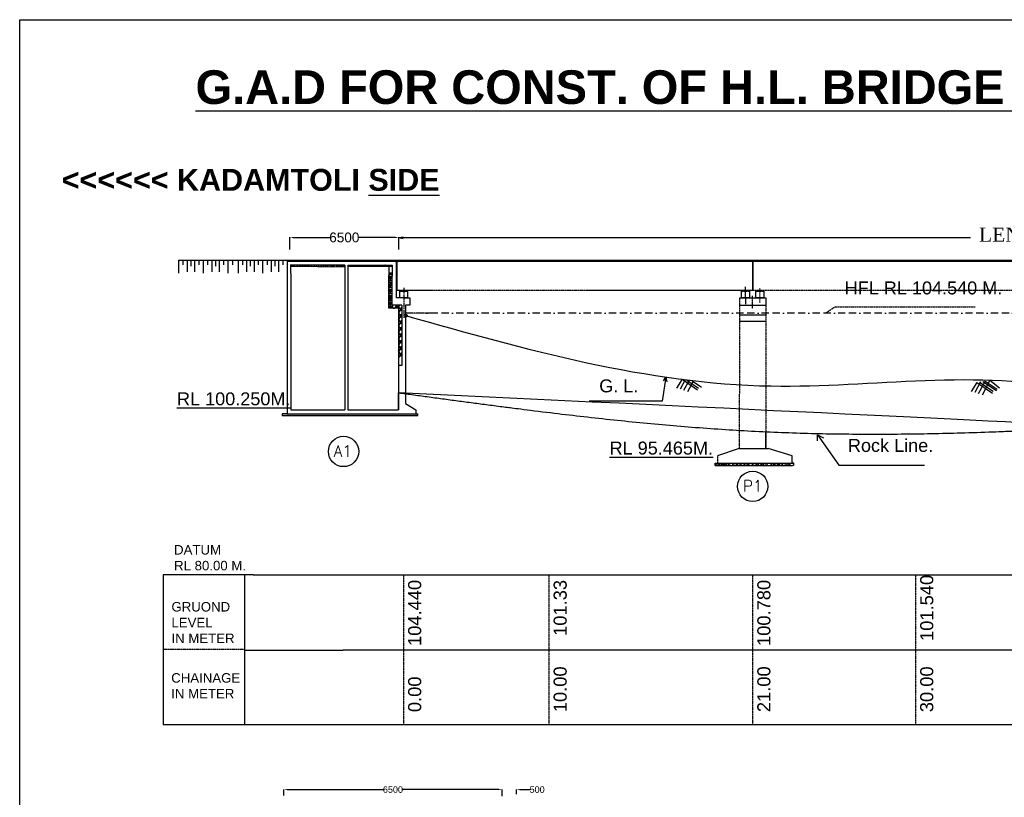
# Model space of a CAD drawing. Extents: x 295740 to 1300953, y 786236 to 1859747.
# Tile 7 of 9: x 866903 to 1019162, y 987357 to 1107552. Entities that reach past the tile are written whole.
import ezdxf

# ---------------------------------------------------------------- set-up
doc = ezdxf.new("R2010")
doc.units = ezdxf.units.MI
doc.header["$MEASUREMENT"] = 0
doc.linetypes.add('BORDER2', pattern=[0.875, 0.25, -0.125, 0.25, -0.125, 0, -0.125])
doc.linetypes.add('CENTER2', pattern=[1.125, 0.75, -0.125, 0.125, -0.125])
doc.layers.add('CEN', color=1, linetype='Continuous', lineweight=9)
doc.layers.add('STR', color=7, linetype='Continuous', lineweight=25)
doc.layers.add('CHAINAGE', color=7, linetype='Continuous')
doc.layers.add('TEXT', color=3, linetype='Continuous')
doc.styles.add('ROMANT', font='romant.shx')
doc.styles.get("Standard").update_dxf_attribs({"font": 'arial.ttf', "height": 500})
doc.dimstyles.get("Standard").update_dxf_attribs({"dimscale": 0.5069999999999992, "dimtxt": 500, "dimasz": 1000, "dimexe": 50, "dimexo": 25, "dimgap": 0.09, "dimtad": 0, "dimtoh": 1, "dimdec": 0, "dimzin": 0, "dimdsep": 46, "dimtxsty": 'Standard', "dimcen": 0.09, "dimclrd": 256, "dimclre": 256, "dimadec": 0, "dimazin": 0, "dimtfac": 1, "dimtdec": 0, "dimtix": 1, "dimtofl": 0, "dimtmove": 0, "dimatfit": 0, "dimfxl": 50, "dimtolj": 1, "dimtzin": 0, "dimlwd": -1, "dimlwe": -1, "dimarcsym": 0})
pattern_1 = [(49.99999999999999, (850666.4033511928, -3414.411678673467), (358.6300913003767, -31.37606749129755), [37.5, -412.5]), (355, (850666.4033511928, -3414.411678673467), (-69.3756668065, 376.0960668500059), [30, -330]), (100.4514, (850696.2891911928, -3417.026348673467), (289.2546908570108, 344.7197710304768), [31.870095, -350.571056]), (46.18420000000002, (850666.4033511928, -3314.411678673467), (533.6205243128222, -82.75950716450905), [56.24999999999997, -618.7499999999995]), (96.6356, (850710.8717236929, -3321.308332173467), (467.3313527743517, 487.0589354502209), [47.80514399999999, -525.8564999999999]), (351.1842, (850666.4033511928, -3314.411678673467), (467.3309725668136, 487.0593004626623), [45, -495]), (21, (850716.4033511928, -3339.411678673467), (298.4535260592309, -201.3094453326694), [37.5, -412.5]), (326.0000000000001, (850716.4033511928, -3339.411678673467), (121.6576659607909, 362.5750225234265), [30, -330]), (71.4514, (850741.2744676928, -3356.187481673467), (420.111314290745, 161.2652483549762), [31.870095, -350.571056]), (37.50000000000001, (850666.4033511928, -3414.411678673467), (6.079927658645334, 166.4469269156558), [0, -326, 0, -335, 0, -331.25]), (7.499999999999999, (850666.4033511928, -3414.411678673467), (131.5347687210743, 197.2058559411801), [0, -191, 0, -318.5, 0, -126.25]), (327.5, (850554.9033511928, -3414.411678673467), (266.9112180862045, -11.2774358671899), [0, -125, 0, -390, 0, -517.5]), (317.5, (850504.9033511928, -3414.411678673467), (291.5930846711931, 50.05249116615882), [0, -162.5, 0, -259, 0, -367.5])]

# ---------------------------------------------------------------- blocks, each defined once
blk = doc.blocks.new('*D120')
at = {"layer": 'CHAINAGE', "linetype": 'Continuous', "ltscale": 10, "transparency": 16777216}
for p, q in [((908670.3482047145, 1072012.480107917), (908670.3482047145, 1073915.762739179)), ((909177.3482047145, 1073890.412739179), (914861.1244270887, 1073890.412739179)), ((925027.59763934, 1073890.412739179), (919343.8214169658, 1073890.412739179)), ((925534.59763934, 1072012.480107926), (925534.59763934, 1073915.762739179))]:
    blk.add_line(p, q, dxfattribs=at)
for points in [[(909177.3482047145, 1073974.912739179), (909177.3482047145, 1073805.912739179), (908670.3482047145, 1073890.412739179)], [(925027.59763934, 1073974.912739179), (925027.59763934, 1073805.912739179), (925534.59763934, 1073890.412739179)]]:
    blk.add_solid(points, dxfattribs=at)
at = {"layer": 'Defpoints', "color": 0, "linetype": 'Continuous', "ltscale": 10, "transparency": 16777216}
for p in [(925534.59763934, 1073890.412739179), (908670.3482047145, 1071999.805107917), (925534.59763934, 1071999.805107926)]:
    blk.add_point(p, dxfattribs=at)
at = {"layer": 'CHAINAGE', "color": 0, "linetype": 'Continuous', "ltscale": 10, "transparency": 16777216, "insert": (917102.4729220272, 1073890.412739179), "char_height": 500, "attachment_point": 5}
blk.add_mtext('\\A1;{\\H3x;6500}', dxfattribs=at)
blk = doc.blocks.new('*D133')
at = {"ltscale": 10, "transparency": 16777216}
for p, q in [((907747.2143500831, 987629.6195337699), (907747.2143500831, 988566.6013590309)), ((908254.2143500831, 988541.251359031), (923127.9668101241, 988541.251359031)), ((940990.2143500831, 988541.251359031), (926116.4618900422, 988541.251359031)), ((941497.2143500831, 987544.6982957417), (941497.2143500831, 988566.6013590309))]:
    blk.add_line(p, q, dxfattribs=at)
for points in [[(908254.2143500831, 988625.751359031), (908254.2143500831, 988456.751359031), (907747.2143500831, 988541.251359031)], [(940990.2143500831, 988625.751359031), (940990.2143500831, 988456.751359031), (941497.2143500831, 988541.251359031)]]:
    blk.add_solid(points, dxfattribs=at)
at = {"layer": 'Defpoints', "color": 0, "ltscale": 10, "transparency": 16777216}
for p in [(907747.2143500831, 988541.251359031), (907747.2143500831, 987616.9445337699), (941497.2143500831, 987532.0232957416)]:
    blk.add_point(p, dxfattribs=at)
at = {"color": 0, "ltscale": 10, "transparency": 16777216, "insert": (924622.2143500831, 988541.251359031), "char_height": 500, "attachment_point": 5}
blk.add_mtext('\\A1;{\\H2x;6500}', dxfattribs=at)
blk = doc.blocks.new('*D134')
at = {"ltscale": 10, "transparency": 16777216}
for p, q in [((940990.2143500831, 988541.251359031), (940483.2143500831, 988541.251359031)), ((941497.2143500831, 987563.7107957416), (941497.2143500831, 988566.6013590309)), ((943747.2143500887, 987836.2225807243), (943747.2143500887, 988566.6013590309)), ((944254.2143500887, 988541.251359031), (945819.737847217, 988541.251359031))]:
    blk.add_line(p, q, dxfattribs=at)
for points in [[(940990.2143500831, 988625.751359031), (940990.2143500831, 988456.751359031), (941497.2143500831, 988541.251359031)], [(944254.2143500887, 988625.751359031), (944254.2143500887, 988456.751359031), (943747.2143500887, 988541.251359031)]]:
    blk.add_solid(points, dxfattribs=at)
at = {"layer": 'Defpoints', "color": 0, "ltscale": 10, "transparency": 16777216}
for p in [(943747.2143500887, 988541.251359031), (941497.2143500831, 987551.0357957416), (943747.2143500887, 987823.5475807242)]:
    blk.add_point(p, dxfattribs=at)
at = {"color": 0, "ltscale": 10, "transparency": 16777216, "insert": (946922.7848414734, 988541.251359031), "char_height": 500, "attachment_point": 5}
blk.add_mtext('\\A1;{\\H2x;500}', dxfattribs=at)

msp = doc.modelspace()

# ---------------------------------------------------------------- hatches: boundary and pattern name
at = {"ltscale": 10}
h = msp.add_hatch(color=0, dxfattribs=at)
h.paths.add_polyline_path([(979122.7684012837, 1065695.415926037), (979122.7684012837, 1065607.665955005), (979485.1629473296, 1065607.665955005), (979485.1629473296, 1065695.415926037)])
h.paths.add_polyline_path([(978765.162958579, 1065695.415926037), (978765.162958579, 1065607.665955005), (979122.7684012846, 1065607.665955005), (979122.7684012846, 1065695.415926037)])
h = msp.add_hatch(color=0, dxfattribs=at)
h.paths.add_polyline_path([(981017.5574877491, 1065695.415926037), (981017.5574877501, 1065607.665955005), (981375.1629304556, 1065607.665955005), (981375.1629304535, 1065695.415926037)])
h.paths.add_polyline_path([(981737.5574764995, 1065607.665955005), (981737.5574765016, 1065695.415926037), (981375.1629304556, 1065695.415926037), (981375.1629304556, 1065607.665955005)])
h = msp.add_hatch(dxfattribs=at)
h.set_pattern_fill('AR-CONC', color=0, scale=112.5, style=0)
h.set_pattern_definition([(49.99999999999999, (-5085475.056514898, 1461600.112576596), (806.9177054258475, -70.59615185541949), [84.375, -928.125]), (355, (-5085475.056514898, 1461600.112576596), (-156.095250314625, 846.2161504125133), [67.50000000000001, -742.5000000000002]), (100.4513999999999, (-5085407.813374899, 1461594.229569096), (650.8230544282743, 775.6194848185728), [71.70771374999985, -788.7848759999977]), (46.18420000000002, (-5085475.056514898, 1461825.112576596), (1200.64617970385, -186.2088911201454), [126.5624999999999, -1392.187499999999]), (96.63559999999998, (-5085375.002676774, 1461809.59510622), (1051.495543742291, 1095.882604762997), [107.5615739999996, -1183.177124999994]), (351.1842, (-5085475.056514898, 1461825.112576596), (1051.494688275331, 1095.88342604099), [101.25, -1113.75]), (21, (-5085362.556514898, 1461768.862576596), (671.5204336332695, -452.9462519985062), [84.375, -928.125]), (326.0000000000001, (-5085362.556514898, 1461768.862576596), (273.7297484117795, 815.7938006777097), [67.49999999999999, -742.4999999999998]), (71.4514, (-5085306.596502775, 1461731.117019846), (945.2504571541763, 362.8468087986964), [71.70771375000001, -788.7848759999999]), (37.49999999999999, (-5085475.056514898, 1461600.112576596), (13.679837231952, 374.5055855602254), [0, -733.5000000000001, 0, -753.7500000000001, 0, -745.3125000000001]), (7.499999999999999, (-5085475.056514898, 1461600.112576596), (295.9532296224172, 443.7131758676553), [0, -429.7499999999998, 0, -716.6249999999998, 0, -284.0624999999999]), (327.5, (-5085725.931514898, 1461600.112576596), (600.5502406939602, -25.37423070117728), [0, -281.25, 0, -877.5, 0, -1164.375]), (317.5, (-5085838.431514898, 1461600.112576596), (656.0844405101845, 112.6181051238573), [0, -365.625, 0, -582.75, 0, -826.875])])
h.paths.add_polyline_path([(986041.5184012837, 1038658.56982659), (986379.0184012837, 1038658.56982659), (986379.0184012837, 1038996.06982659), (986041.5184012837, 1038996.06982659), (974791.5184012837, 1038996.06982659), (974454.0184012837, 1038996.06982659), (974454.0184012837, 1038658.56982659)])
at = {"layer": 'CHAINAGE', "linetype": 'BORDER2', "ltscale": 10}
h = msp.add_hatch(dxfattribs=at)
h.set_pattern_fill('AR-CONC', scale=50, style=0)
h.set_pattern_definition(pattern_1)
h.paths.add_polyline_path([(917196.4536797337, 1069453.57466985), (917196.2635899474, 1069633.57466985), (908843.1385899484, 1069633.574669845), (908843.1385899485, 1069453.574669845)])
h = msp.add_hatch(dxfattribs=at)
h.set_pattern_fill('AR-CONC', scale=50, style=0)
h.set_pattern_definition(pattern_1)
h.paths.add_polyline_path([(924480.6385899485, 1069453.574669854), (924480.6385899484, 1069633.574669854), (917664.4626051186, 1069633.57466985), (917664.6630216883, 1069453.57466985)])
at = {"layer": 'CHAINAGE', "linetype": 'Continuous', "ltscale": 10}
h = msp.add_hatch(dxfattribs=at)
h.set_pattern_fill('GRAVEL', color=256, scale=1000)
h.set_pattern_definition([(228.012787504, (-21735.12234485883, -10250), (-8000.000000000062, -9000.000000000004), [134.536, -13319.0880470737]), (184.969740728, (-21825.12234485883, -10350), (11999.99999999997, 1000.000000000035), [230.868, -22855.92476123]), (132.510447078, (-22055.12234485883, -10370), (10000.00000000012, -10999.99999999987), [162.788, -16116.0325960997]), (267.273689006, (-22445.12234485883, -10620), (1000.000000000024, 20000.00000000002), [210.2379999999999, -20813.55804162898]), (292.833654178, (-22455.12234485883, -10830), (-4999.999999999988, 12000.00000000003), [206.1549999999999, -20409.37312808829]), (357.273689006, (-22375.12234485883, -11020), (-20000.00000000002, 1000.000000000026), [210.2379999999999, -20813.55804162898]), (37.6942404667, (-22165.12234485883, -11030), (-13000, -9999.999999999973), [278.029, -27524.848548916]), (72.2553283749, (-21945.12234485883, -10860), (7000.000000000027, 22000), [262.4879999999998, -25986.32149681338]), (121.429565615, (-21865.12234485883, -10610), (-8000.000000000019, 12999.99999999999), [210.9499999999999, -20884.07310972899]), (175.236358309, (-21975.12234485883, -10430), (10999.99999999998, -1000.000000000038), [240.832, -11800.7625787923]), (222.397437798, (-22215.12234485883, -10410), (-11999.99999999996, -10999.99999999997), [311.448, -30833.3750047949]), (138.814074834, (-21455.12234485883, -10630), (-7000.000000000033, 6000), [106.3009999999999, -10523.84481273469]), (171.46923439, (-21535.12234485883, -10560), (13000, -1999.999999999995), [202.237, -20021.511416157]), (225, (-21735.12234485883, -10530), (-1.110223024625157e-13, -999.9999999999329), [141.421, -1272.7925623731]), (203.198590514, (-21805.12234485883, -10410), (4999.999999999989, 1999.999999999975), [76.158, -7539.615105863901]), (291.801409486, (-21875.12234485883, -10440), (-999.999999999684, 3000.000000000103), [107.703, -5277.4618071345]), (30.9637565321, (-21835.12234485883, -10540), (3000.000000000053, 1999.99999999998), [174.9289999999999, -5656.022894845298]), (161.565051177, (-21685.12234485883, -10450), (2000.000000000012, -999.9999999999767), [126.491, -3035.786660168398]), (16.389540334, (-22455.12234485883, -10440), (9999.999999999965, 3000.000000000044), [177.2, -17542.8451466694]), (70.3461759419, (-22285.12234485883, -10390), (-4000.000000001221, -11000.0000000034), [148.661, -14717.407747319]), (293.198590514, (-21685.12234485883, -10250), (-1999.99999999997, 4999.999999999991), [152.315, -7463.4581058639]), (343.610459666, (-21625.12234485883, -10390), (-9999.999999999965, 3000.000000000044), [177.1999999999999, -17542.84514666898]), (339.44395478, (-22455.12234485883, -11060), (-5000.000000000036, 2000.000000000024), [170.8799999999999, -8373.123745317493]), (294.775140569, (-22295.12234485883, -11120), (-5000.000000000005, 11000), [143.178, -14174.643063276]), (66.8014094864, (-21675.12234485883, -11250), (1999.999999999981, 4999.99999999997), [152.315, -7463.4581058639]), (17.3540246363, (-21615.12234485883, -11110), (-12999.99999999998, -3999.999999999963), [167.631, -16595.42361424]), (69.44395478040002, (-22165.12234485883, -11250), (-2000.000000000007, -4999.999999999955), [85.43999999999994, -8458.563745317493]), (101.309932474, (-21735.12234485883, -11250), (-999.9999999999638, 4000.000000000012), [50.99, -5048.0295135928]), (165.963756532, (-21745.12234485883, -11200), (2999.999999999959, -1000.000000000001), [206.155, -3916.9506256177]), (186.009005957, (-21945.12234485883, -11150), (10000.00000000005, 999.9999999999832), [191.05, -18913.9231745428]), (303.690067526, (-21835.12234485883, -10630), (-999.9999999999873, 1999.999999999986), [144.2219999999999, -3461.329275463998]), (353.157226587, (-21755.12234485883, -10750), (17000.00000000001, -2000.000000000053), [251.794, -24927.5626240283]), (60.9453959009, (-21505.12234485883, -10780), (-3999.999999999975, -6999.999999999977), [102.956, -10192.674140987]), (90, (-21455.12234485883, -10690), (-999.9999999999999, 1000), [60, -940]), (120.256437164, (-21965.12234485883, -11120), (4000.000000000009, -7000.000000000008), [138.924, -13753.5199894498]), (48.01278750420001, (-22035.12234485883, -11000), (8000, 8999.999999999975), [269.072, -13184.5520470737]), (0, (-21855.12234485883, -10800), (1000, 1000), [260, -740]), (325.3048464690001, (-21595.12234485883, -10800), (10000.00000000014, -6999.999999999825), [158.1139999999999, -15653.27430084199]), (254.054604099, (-21465.12234485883, -10890), (-1000.000000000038, -4000.000000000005), [145.602, -7134.5078892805]), (207.645975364, (-21505.12234485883, -11030), (-18999.99999999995, -10000.00000000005), [237.065, -23469.4741822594]), (175.42607874, (-21715.12234485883, -11140), (-12999.99999999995, 1000.000000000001), [250.799, -24829.0734079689])])
h.paths.add_polyline_path([(924480.6385899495, 1067895.487742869), (924484.7686196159, 1068446.377928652), (923984.4840479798, 1068410.294141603), (923980.6385899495, 1067897.361969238), (923980.6385899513, 1065696.074669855), (924480.6385899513, 1065696.074669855)])
h.paths.add_polyline_path([(924480.6385899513, 1065696.074669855), (923980.6385899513, 1065696.074669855), (923980.6385899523, 1064571.074669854), (923980.6385899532, 1062946.074669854), (925497.1242565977, 1062946.074669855), (925493.783344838, 1062206.682742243), (925993.7884489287, 1062206.682742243), (925999.3885899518, 1063446.074669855), (924480.638589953, 1063446.074669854), (924480.6385899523, 1064571.074669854)])
edge = h.paths.add_edge_path()
edge.add_line((925993.7884489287, 1062206.682742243), (925493.783344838, 1062206.682742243))
edge.add_line((925493.783344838, 1062206.682742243), (925478.3219248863, 1058784.84764941))
edge.add_spline(control_points=[(925478.3219248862, 1058784.84764941), (925601.6302879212, 1058773.619051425), (925768.2797065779, 1058757.076136), (925934.7104152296, 1058738.64539859), (925978.095975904, 1058733.712274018)], knot_values=[91341.75714093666, 91341.75714093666, 91341.75714093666, 91341.75714093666, 91721.91003463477, 91856.01274581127, 91856.01274581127, 91856.01274581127, 91856.01274581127], degree=3, periodic=0)
edge.add_line((925978.0959759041, 1058733.712274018), (925993.7884489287, 1062206.682742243))
edge = h.paths.add_edge_path()
edge.add_spline(control_points=[(925978.0959759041, 1058733.712274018), (925934.7104152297, 1058738.64539859), (925768.279706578, 1058757.076136), (925601.6302879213, 1058773.619051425), (925478.3219248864, 1058784.84764941)], knot_values=[91341.75714093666, 91341.75714093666, 91341.75714093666, 91341.75714093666, 91475.85985211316, 91856.01274581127, 91856.01274581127, 91856.01274581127, 91856.01274581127], degree=3, periodic=0)
edge.add_line((925478.3219248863, 1058784.84764941), (925463.0408366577, 1055402.922566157))
edge.add_line((925463.0408366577, 1055402.922566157), (925963.0459407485, 1055402.922566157))
edge.add_line((925963.0459407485, 1055402.922566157), (925978.0959759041, 1058733.712274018))
h = msp.add_hatch(dxfattribs=at)
h.set_pattern_fill('AR-CONC', color=256, scale=90, style=0)
h.set_pattern_definition([(50, (0, 0), (645.5341643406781, -56.4769214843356), [67.5, -742.5]), (355, (0, 0), (-124.8762002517, 676.9729203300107), [54, -594]), (100.4514, (53.794512, -4.706405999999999), (520.6584435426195, 620.4955878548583), [57.36617100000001, -631.0279008]), (46.18420000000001, (0, 180), (960.51694376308, -148.9671128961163), [101.25, -1113.75]), (96.6356, (80.0430705, 167.5860237), (841.196434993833, 876.7060838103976), [86.0492592, -946.5417]), (351.1842, (0, 180), (841.1957506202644, 876.7067408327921), [81, -891]), (21, (90, 135), (537.2163469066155, -362.3570015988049), [67.5, -742.5]), (326.0000000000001, (90, 135), (218.9837987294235, 652.6350405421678), [54, -594]), (71.4514, (134.7680097, 104.8035546), (756.200365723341, 290.2774470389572), [57.36617100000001, -631.0279008]), (37.50000000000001, (0, 0), (10.9438697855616, 299.6044684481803), [0, -586.8, 0, -603, 0, -596.25]), (7.499999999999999, (0, 0), (236.7625836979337, 354.9705406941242), [0, -343.8, 0, -573.3, 0, -227.25]), (327.5, (-200.7, 0), (480.4401925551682, -20.29938456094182), [0, -225, 0, -702, 0, -931.5]), (317.5, (-290.7, 0), (524.8675524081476, 90.09448409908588), [0, -292.5, 0, -466.2, 0, -661.5])])
h.paths.add_polyline_path([(928458.2819635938, 1046369.826053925), (928458.2819635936, 1046632.747368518), (928174.9515209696, 1046632.747368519), (908280.6385899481, 1046632.747368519), (907510.3570789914, 1046632.747368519), (907510.3570789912, 1046369.826053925)])

# ---------------------------------------------------------------- linework, layer by layer
at = {"ltscale": 10}
msp.add_line((925534.59763934, 1073890.412739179), (1013951.552858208, 1073890.412739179), dxfattribs=at)
at = {"color": 0, "ltscale": 10}
for p, q in [((925155.6385899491, 1070196.074669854), (908280.6385899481, 1070196.074669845)), ((917646.2635899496, 1069453.57466985), (924492.2866452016, 1069449.181018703)), ((925155.6385899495, 1067895.487742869), (925155.6385899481, 1070364.824669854)), ((925200.638589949, 1070364.824669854), (925200.6385899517, 1065696.074669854)), ((923980.6385899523, 1064571.074669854), (923980.6385899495, 1067895.487742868)), ((924480.6385899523, 1064571.074669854), (924480.6385899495, 1067895.487742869)), ((925155.6385899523, 1064571.074669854), (925155.6385899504, 1067895.487742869)), ((979122.7684012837, 1064570.415955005), (979122.7684012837, 1066262.019685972)), ((923980.6385899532, 1062946.074669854), (923980.6385899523, 1064571.074669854)), ((924480.638589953, 1063446.074669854), (924480.6385899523, 1064571.074669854)), ((926955.6385899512, 1064571.074669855), (925155.6385899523, 1064571.074669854)), ((925605.6385899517, 1065696.074669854), (925200.6385899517, 1065696.074669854)), ((925605.6385899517, 1065696.074669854), (926696.8885899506, 1065696.074669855)), ((925661.8885899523, 1064571.074669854), (925661.8885899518, 1065608.324669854)), ((925661.8885899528, 1065608.324669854), (926899.3885899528, 1065608.324669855)), ((925864.3885899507, 1065608.324669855), (925864.3885899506, 1065696.074669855)), ((926280.6385899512, 1064571.074669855), (927236.8885899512, 1064571.074669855)), ((926899.3885899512, 1064571.074669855), (926899.3885899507, 1065608.324669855)), ((927236.8885899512, 1064571.074669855), (927236.8885899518, 1063446.074669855)), ((978504.0184012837, 1064570.415955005), (978504.0184012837, 1065607.665955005)), ((979741.5184012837, 1064570.415955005), (978504.0184012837, 1064570.415955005)), ((979122.7684012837, 1064570.415955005), (979122.7684012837, 1063561.201302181)), ((979741.5184012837, 1065607.665955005), (979741.5184012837, 1064570.415955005)), ((980756.4129304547, 1064570.415955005), (980756.4129304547, 1065607.665955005)), ((981993.9129304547, 1064570.415955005), (980756.4129304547, 1064570.415955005)), ((981993.9129304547, 1065607.665955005), (981993.9129304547, 1064570.415955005)), ((982272.7683607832, 1064570.415955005), (982283.7425532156, 1063442.057653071)), ((925497.1242565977, 1062946.074669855), (923980.6385899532, 1062946.074669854)), ((925999.3885899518, 1063446.074669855), (924480.6385899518, 1063446.074669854)), ((927236.8885899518, 1063446.074669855), (926561.8885899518, 1063446.074669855)), ((978222.7684012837, 1063445.415955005), (982272.7683607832, 1063445.415955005)), ((982272.7683607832, 1061870.415955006), (978222.7684012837, 1061870.415955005)), ((978222.7684012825, 1060970.415955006), (982272.7683607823, 1060970.415955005)), ((978166.5184012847, 1041246.06982659), (974791.5184012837, 1040121.070999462)), ((978166.5184012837, 1041246.06982659), (982666.5183607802, 1041246.06982659)), ((986379.0184012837, 1040121.06982659), (982666.5183607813, 1041246.06982659)), ((986379.0184012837, 1038996.06982659), (986379.0184012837, 1040121.06982659)), ((974454.0184012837, 1038658.56982659), (986388.0186477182, 1038658.56982659)), ((974791.5184012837, 1038996.06982659), (986618.9524755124, 1038996.06982659)), ((901775.6307527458, 1010111.735576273), (906203.0651877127, 1010111.705228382)), ((906203.0651877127, 1010111.705228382), (915261.0727805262, 1010112.895559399)), ((915261.0727805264, 1010114.995905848), (916944.9251700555, 1010115.217184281)), ((916944.9251700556, 1010125.846642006), (1218747.768401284, 1010165.507161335)), ((906099.3522390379, 998590.896076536), (915261.0727805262, 998590.487103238)), ((915261.0727805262, 998590.487103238), (916944.9251700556, 998590.4119371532)), ((916944.9251700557, 998590.4119371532), (1218747.768401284, 998576.9396528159))]:
    msp.add_line(p, q, dxfattribs=at)
at = {"color": 0, "linetype": 'CENTER2', "ltscale": 1000}
msp.add_line((926292.8304741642, 1066086.675801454), (926289.3389295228, 1061488.65472687), dxfattribs=at)
at = {"color": 0}
for p, q in [((903029.839072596, 1021768.178147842), (889075.639255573, 1021768.178147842)), ((901671.9178040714, 1021768.178147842), (901671.9178040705, 998590.896076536)), ((903029.839072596, 1021768.178147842), (915261.0727805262, 1021767.631837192)), ((915261.0727805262, 1021767.63152871), (916944.9251700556, 1021767.556319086)), ((916944.9251700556, 1021767.554757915), (1218747.768401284, 1021754.074669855))]:
    msp.add_line(p, q, dxfattribs=at)
at = {"layer": 'CEN', "color": 0, "ltscale": 20}
msp.add_line((981372.6798582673, 1066029.988709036), (981375.1629304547, 1063780.111253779), dxfattribs=at)
at = {"layer": 'CHAINAGE', "linetype": 'Continuous', "ltscale": 10}
for p, q in [((925534.59763934, 1073890.412739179), (926188.8524871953, 1073973.015041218)), ((925534.59763934, 1073890.412739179), (926196.0029286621, 1073751.430595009)), ((891470.8207465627, 1070364.824669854), (925200.638589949, 1070364.824669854)), ((891470.8207465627, 1070364.824669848), (891470.8207465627, 1068350.869939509)), ((892148.3992031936, 1070364.824669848), (892148.3992031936, 1069652.972483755)), ((892799.9163032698, 1070364.824669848), (892799.9163032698, 1068585.2476655)), ((893373.253537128, 1070364.824669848), (893373.253537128, 1069444.636727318)), ((893946.5907709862, 1070364.824669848), (893946.5907709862, 1068585.2476655)), ((894598.1078710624, 1070364.824669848), (894598.1078710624, 1069652.972483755)), ((895275.6863276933, 1070364.824669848), (895275.6863276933, 1068350.869939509)), ((895953.2647843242, 1070364.824669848), (895953.2647843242, 1069652.972483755)), ((896604.7818844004, 1070364.824669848), (896604.7818844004, 1068585.2476655)), ((897178.1191182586, 1070364.824669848), (897178.1191182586, 1069444.636727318)), ((897751.4563521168, 1070364.824669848), (897751.4563521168, 1068585.2476655)), ((898402.973452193, 1070364.824669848), (898402.973452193, 1069652.972483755)), ((899080.5519088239, 1070364.824669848), (899080.5519088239, 1068350.869939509)), ((899825.1807096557, 1070364.824669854), (899825.1807096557, 1069652.972483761)), ((900665.2084906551, 1070364.824669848), (900665.2084906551, 1068350.869939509)), ((901342.786947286, 1070364.824669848), (901342.786947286, 1069652.972483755)), ((901994.3040473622, 1070364.824669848), (901994.3040473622, 1068585.2476655)), ((902567.6412812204, 1070364.824669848), (902567.6412812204, 1069444.636727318)), ((903140.9785150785, 1070364.824669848), (903140.9785150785, 1068585.2476655)), ((903792.4956151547, 1070364.824669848), (903792.4956151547, 1069652.972483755)), ((904470.0740717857, 1070364.824669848), (904470.0740717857, 1068350.869939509)), ((905147.6525284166, 1070364.824669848), (905147.6525284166, 1069652.972483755)), ((905799.1696284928, 1070364.824669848), (905799.1696284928, 1068585.2476655)), ((906372.506862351, 1070364.824669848), (906372.506862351, 1069444.636727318)), ((906945.8440962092, 1070364.824669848), (906945.8440962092, 1068585.2476655)), ((907597.3611962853, 1070364.824669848), (907597.3611962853, 1069652.972483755)), ((908274.9396529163, 1070364.824669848), (908274.9396529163, 1068350.869939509)), ((908280.6385899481, 1070196.074669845), (908280.6385899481, 1046632.747368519)), ((917196.2635899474, 1069633.57466985), (908849.9232588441, 1069642.933931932)), ((908849.9232588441, 1068330.588321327), (908849.9232588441, 1069642.933931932)), ((908849.923258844, 1069444.765752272), (917196.2809105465, 1069376.440831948)), ((917196.2635899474, 1069633.57466985), (917196.2635899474, 1047263.619549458)), ((917664.4626051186, 1069633.57466985), (924493.6690463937, 1069633.57466985)), ((917664.4626051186, 1069633.57466985), (917664.4626051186, 1047263.619549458)), ((923992.3055333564, 1069453.574669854), (923980.6526406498, 1067899.236142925)), ((924493.6690463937, 1069633.57466985), (924480.6385899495, 1067895.487742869)), ((925200.6385899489, 1070364.824669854), (980232.3641792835, 1070364.824669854)), ((1034227.678298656, 1070195.684431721), (925200.638589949, 1070195.684431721)), ((980232.3641792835, 1070364.824669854), (980232.3641792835, 1065696.074669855)), ((980284.1294824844, 1070364.824669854), (1143316.587138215, 1070364.824669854)), ((980284.1294824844, 1070364.824669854), (980284.1294824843, 1065696.074669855)), ((908849.9232588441, 1068330.588321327), (908849.9232588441, 1047263.619549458)), ((923984.4840479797, 1068410.294141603), (924484.7686196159, 1068446.377928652)), ((926696.8885899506, 1065696.074669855), (926695.4125941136, 1065608.324669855)), ((980228.1894034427, 1065696.074669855), (980232.3641792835, 1065696.074669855)), ((925497.1242565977, 1062946.074669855), (925497.1242565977, 1047263.619549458)), ((925999.3885899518, 1063446.074669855), (925999.3885899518, 1054107.692622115)), ((926561.8885899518, 1063446.074669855), (926561.8885899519, 1048231.304706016)), ((925999.3885899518, 1054107.692622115), (925497.1242565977, 1054107.692622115)), ((966830.2463189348, 1052312.576271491), (966244.0093936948, 1048589.695263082)), ((966445.9687213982, 1051710.90118493), (966830.2463189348, 1052312.576271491)), ((966830.2463189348, 1052312.576271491), (966994.4799981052, 1051592.466152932)), ((969332.8266169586, 1051970.871995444), (968470.3998904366, 1050573.539195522)), ((969815.6324193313, 1051886.374061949), (969019.2168982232, 1050436.446277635)), ((969332.8266169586, 1051970.871995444), (971743.7084684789, 1050338.51994724)), ((970446.6471571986, 1051789.782508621), (969568.0339060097, 1050221.012295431)), ((970044.2686205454, 1051849.546833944), (971889.1246539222, 1050621.232178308)), ((971087.7432136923, 1051706.730793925), (970156.0568878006, 1050025.161606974)), ((970905.3760399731, 1051728.954400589), (972359.4154938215, 1050744.485235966)), ((1014903.076236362, 1051462.870920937), (1014040.64950984, 1050065.538121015)), ((1015477.155210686, 1051563.299067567), (1014589.466517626, 1049928.445203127)), ((1014903.076236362, 1051462.870920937), (1017313.958087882, 1049830.518872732)), ((1016183.827796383, 1051696.709985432), (1015138.283525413, 1049713.011220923)), ((1015304.526903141, 1051532.319263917), (1017459.374273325, 1050113.2311038)), ((1016934.305364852, 1051849.061695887), (1015726.306507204, 1049517.160532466)), ((1015856.819696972, 1051633.693322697), (1017929.665113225, 1050236.484161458)), ((1016183.827796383, 1051696.709985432), (1018033.083456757, 1050440.887368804)), ((1016934.305364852, 1051849.061695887), (1018429.409162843, 1050656.891516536)), ((925497.1242565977, 1047263.619549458), (925497.1242565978, 1049885.028417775)), ((926561.8885899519, 1048231.304706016), (928174.9515209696, 1047263.619549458)), ((966244.0093936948, 1048589.695263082), (954957.9364669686, 1048589.695263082)), ((908280.6385899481, 1046632.747368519), (907510.3570789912, 1046632.747368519)), ((907510.3570789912, 1046632.747368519), (907510.3570789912, 1046369.826053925)), ((907510.3570789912, 1046369.826053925), (928458.2819635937, 1046369.826053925)), ((908280.6385899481, 1046632.747368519), (928174.9515209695, 1046632.747368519)), ((908849.9232588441, 1047263.619549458), (917196.2635899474, 1047263.619549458)), ((917664.4626051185, 1047263.619549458), (925497.1242565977, 1047263.619549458)), ((928174.9515209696, 1047263.619549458), (928174.9515209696, 1046632.747368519)), ((928174.9515209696, 1046632.747368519), (928458.2819635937, 1046632.747368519)), ((928458.2819635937, 1046369.826053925), (928458.2819635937, 1046632.747368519)), ((982260.8643515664, 1041246.06982659), (982260.8643515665, 1043867.478694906)), ((990263.9628847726, 1042465.189117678), (990277.1666071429, 1043391.455607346)), ((990277.1666071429, 1043391.455607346), (993574.4909741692, 1038672.933057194)), ((990277.1666071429, 1043391.455607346), (991210.1335728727, 1042906.969299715)), ((974454.0184012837, 1038658.56982659), (974461.1651852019, 1038996.06982659)), ((974461.1651852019, 1038996.06982659), (974791.5184012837, 1038996.06982659)), ((986618.9524755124, 1038996.06982659), (986379.0184012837, 1038996.06982659)), ((986618.9524755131, 1038658.56982659), (986618.9524755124, 1038996.06982659)), ((993574.4909741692, 1038672.933057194), (1006798.064747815, 1038693.481484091)), ((889075.639255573, 1021768.178147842), (889075.639255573, 998591.6560041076)), ((889075.639255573, 998591.6560041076), (906099.3522390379, 998590.896076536))]:
    msp.add_line(p, q, dxfattribs=at)
at = {"layer": 'CHAINAGE', "color": 1, "linetype": 'BORDER2', "ltscale": 10}
for p, q in [((924216.344852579, 1065696.074669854), (923980.6385899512, 1065696.074669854)), ((930525.2657809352, 1065696.074669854), (925200.6385899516, 1065696.074669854)), ((980241.0531100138, 1065696.074669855), (926292.5338680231, 1065696.074669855)), ((980228.1894034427, 1065696.074669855), (954706.8210871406, 1065696.074669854)), ((1034232.648724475, 1065696.074669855), (980284.1294824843, 1065696.074669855))]:
    msp.add_line(p, q, dxfattribs=at)
at = {"layer": 'CHAINAGE', "linetype": 'BORDER2', "ltscale": 10}
for p, q in [((978222.7684012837, 1064570.415955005), (978166.5184012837, 1041246.06982659)), ((978504.0184012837, 1065607.665955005), (979741.5184012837, 1065607.665955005)), ((980247.7684012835, 1062913.253793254), (980247.7684012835, 1064854.818065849)), ((980756.4129304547, 1065607.665955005), (981993.9129304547, 1065607.665955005)), ((982272.7683607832, 1063445.415955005), (982260.8643515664, 1041246.06982659)), ((974791.5184012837, 1040121.070999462), (974791.5184012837, 1038996.06982659)), ((986618.9524755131, 1038658.56982659), (986388.0186477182, 1038658.56982659)), ((926247.7684012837, 1021754.074669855), (926247.7684012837, 998576.9396528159)), ((948747.7684012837, 1021754.074669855), (948747.7684012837, 998576.9396528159)), ((980247.7684012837, 1021754.074669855), (980247.7684012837, 998576.9396528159)), ((1005434.178238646, 1021753.552996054), (1005434.178238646, 998576.4179790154)), ((901671.917804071, 1010179.537112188), (889075.6392555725, 1010179.537112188))]:
    msp.add_line(p, q, dxfattribs=at)
at = {"layer": 'CHAINAGE', "color": 5, "linetype": 'BORDER2', "ltscale": 4500}
msp.add_line((1141955.337138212, 1062206.682742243), (926561.8885899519, 1062206.682742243), dxfattribs=at)
at = {"layer": 'CHAINAGE', "color": 5, "linetype": 'BORDER2', "ltscale": 10}
msp.add_line((930525.2657809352, 1062206.682742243), (926563.849252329, 1062206.682742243), dxfattribs=at)
at = {"layer": 'CHAINAGE', "linetype": 'Continuous', "ltscale": 10}
msp.add_lwpolyline([(1268610.581432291, 786236.1127127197), (866903.2851566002, 786236.1127127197), (866903.2851566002, 1107551.824873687), (1268610.581432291, 1107551.824873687)], close=True, dxfattribs=at)
at = {"layer": 'CHAINAGE', "color": 3, "linetype": 'Continuous', "ltscale": 10}
msp.add_circle((926586.2451229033, 1061807.049756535), 246.0135553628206, dxfattribs=at)
at = {"layer": 'CHAINAGE', "color": 64, "linetype": 'Continuous', "ltscale": 10}
msp.add_spline([(926561.8885899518, 1061824.332822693), (983098.5875591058, 1050937.093930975), (1030427.751954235, 1050268.062725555), (1046008.686248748, 1046162.390256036), (1082548.049616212, 1048532.826412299), (1141280.269803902, 1061242.058566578), (1141955.337138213, 1061408.743291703)], degree=3, dxfattribs=at)
at = {"layer": 'CHAINAGE', "linetype": 'BORDER2', "ltscale": 10}
msp.add_open_spline([(925478.3219248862, 1058784.84764941), (925601.6302879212, 1058773.619051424), (925768.2797065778, 1058757.076135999), (925934.7104152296, 1058738.64539859), (925978.0959759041, 1058733.712274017)], degree=3, knots=[91341.75714093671, 91341.75714093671, 91341.75714093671, 91341.75714093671, 91721.91003463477, 91856.01274581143, 91856.01274581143, 91856.01274581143, 91856.01274581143], dxfattribs=at)
at = {"layer": 'CHAINAGE', "color": 12, "linetype": 'Continuous', "ltscale": 10}
msp.add_open_spline([(1036283.787496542, 1044793.778495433), (1018285.662804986, 1043708.376489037), (981156.2764604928, 1042318.843991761), (944386.7161524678, 1047317.218266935), (925497.1242565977, 1049885.028417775)], degree=3, knots=[106873.7731582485, 106873.7731582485, 106873.7731582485, 106873.7731582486, 160904.6370829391, 217986.4476204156, 217986.4476204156, 217986.4476204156, 217986.4476204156], dxfattribs=at)
at = {"layer": 'STR', "color": 0, "lineweight": -3, "ltscale": 0.5}
msp.add_line((978222.7684012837, 1064570.415955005), (982272.7683607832, 1064570.415955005), dxfattribs=at)
at = {"layer": 'STR', "color": 0}
for centre in [(916983.9316772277, 1040810.145994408), (980247.7684012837, 1035417.530490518)]:
    msp.add_circle(centre, 2343.841325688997, dxfattribs=at)

# ---------------------------------------------------------------- texts
at = {"color": 0}
for s, insert, char_height, width, attachment_point in [('{\\fArial|b1|i0|c0|p34;\\LG.A.D FOR CONST. OF H.L. BRIDGE ACROSS BENDA NALA ON KADAMTOLI TO BENDATOLI ROAD.}', (1068419.67160189, 1099729.451340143), 5200, 417301.349862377, 2), ('\\pt1.013e+004;{\\fArial|b1|i0|c0|p34;<<<<<< KADAMTOLI \\LSIDE}', (873406.575543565, 1084488.402694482), 3375, 73227.00364385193, 1), ('DATUM\\PRL 80.00 M.', (890775.0233817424, 1026341.168494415), 1462.5, 10966.41558663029, 1), ('GRUOND LEVEL \\PIN METER', (890373.0235840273, 1017537.167164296), 1462.5, 9750.325886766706, 1), ('CHAINAGE\\PIN METER', (890335.8264436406, 1006543.629503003), 1462.5, 10576.34907912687, 1)]:
    msp.add_mtext(s, dxfattribs=dict(at, insert=insert, char_height=char_height, width=width, attachment_point=attachment_point))
at = {"ltscale": 10, "insert": (1015253.573171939, 1075423.453375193), "char_height": 2200, "width": 80729.39861237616, "attachment_point": 1}
msp.add_mtext('{\\fTimes New Roman|b0|i0|c186|p18;LENGTH OF BRIDGE 84.00M (4SPAN @2\\fTimes New Roman|b0|i0|c0|p18;1\\fTimes New Roman|b0|i0|c186|p18;.00MEACH )}', dxfattribs=at)
at = {"color": 0, "char_height": 1125, "width": 25853.84308689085, "attachment_point": 1, "rotation": 89.99999999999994}
for s, insert in [('  {\\H2.4x; \\H0.75x;0.00      104.440}', (926965.202287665, 998601.7273103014)), ('  {\\H2.4x; \\H0.75x;10.00      101.33}', (949465.202287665, 998588.6702988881)), ('  {\\H2.4x; \\H0.75x;21.00    100.780}', (980965.202287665, 998600.722924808)), ('  {\\H2.4x; \\H0.75x;30.00     101.540}', (1006151.612125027, 998588.1486250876))]:
    msp.add_mtext(s, dxfattribs=dict(at, insert=insert))
at = {"layer": 'TEXT', "color": 0, "style": 'ROMANT'}
for s, p in [('A1', (915449.6541092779, 1039999.487387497)), ('P1', (978713.4908333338, 1034606.871883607))]:
    msp.add_text(s, height=1754.999999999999, dxfattribs=at).set_placement(p)
at = {"layer": 'TEXT', "color": 0, "attachment_point": 1}
for s, insert, char_height, width in [('{\\H0.5714x;HFL RL 104.540 M.} ', (994473.6928078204, 1067092.477441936), 3500, 24239.55105009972), ('{\\H0.88889x;G. L.} ', (956518.9207701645, 1051950.311512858), 2250, 12106.68542598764), ('{\\H0.7407x;\\LRL 100.250M.\\H1.35x; }', (891228.0360668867, 1049947.51279851), 2700, 19370.38340360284), ('{\\H0.7407x;\\LRL 95.465M.\\H1.35x; }', (958121.5845288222, 1042340.940526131), 2700, 19370.38340360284), ('{\\H0.57143x;Rock Line.} ', (994976.3215658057, 1042746.656414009), 3500, 26483.42857933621)]:
    msp.add_mtext(s, dxfattribs=dict(at, insert=insert, char_height=char_height, width=width))

# ---------------------------------------------------------------- dimensions: what is measured, and where the dimension line sits
at = {"color": 0, "ltscale": 10}
dim = msp.add_linear_dim(base=(907747.2143500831, 988541.251359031), p1=(941497.2143500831, 987532.0232957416), p2=(907747.2143500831, 987616.9445337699), text='{\\H2x;6500}', dimstyle='Standard', dxfattribs=at)
dim.commit()
dim.dimension.update_dxf_attribs({"geometry": '*D133', "text_midpoint": (924622.2143500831, 988541.251359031)})
dim = msp.add_linear_dim(base=(943747.2143500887, 988541.251359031), p1=(941497.2143500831, 987551.0357957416), p2=(943747.2143500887, 987823.5475807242), text='{\\H2x;500}', dimstyle='Standard', dxfattribs=at)
dim.commit()
dim.dimension.update_dxf_attribs({"geometry": '*D134', "text_midpoint": (946922.7848414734, 988541.251359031), "dimtype": 160})
at = {"layer": 'CHAINAGE', "linetype": 'Continuous', "ltscale": 10}
dim = msp.add_linear_dim(base=(925534.59763934, 1073890.412739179), p1=(908670.3482047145, 1071999.805107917), p2=(925534.59763934, 1071999.805107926), text='{\\H3x;6500}', dimstyle='Standard', override={"dimfxl": 0.18}, dxfattribs=at)
dim.commit()
dim.dimension.update_dxf_attribs({"geometry": '*D120', "text_midpoint": (917102.4729220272, 1073890.412739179)})

# ---------------------------------------------------------------- leaders
at = {"layer": 'CHAINAGE', "linetype": 'BORDER2', "ltscale": 10}
msp.add_leader([(991564.8335365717, 1062206.682742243), (992963.126003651, 1063179.513382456), (1014654.299221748, 1063179.513382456)], dimstyle='Standard', override={"dimgap": 0.09, "dimtad": 0}, dxfattribs=at)

doc.saveas('drawing.dxf')
